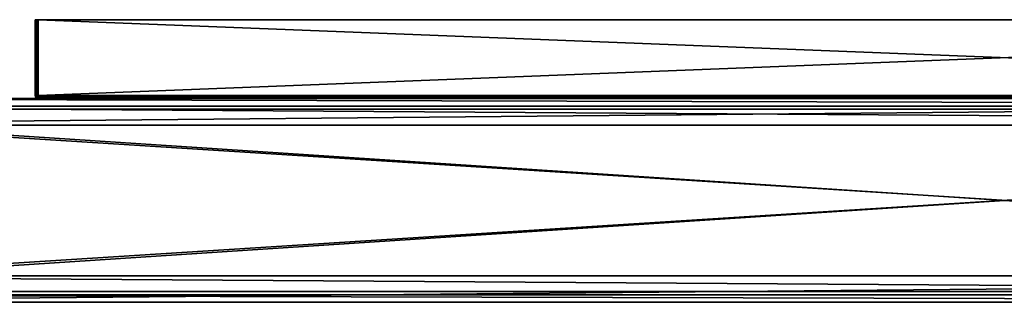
# Model space of a CAD drawing. Extents: x 5 to 955, y 0 to 88.
# Tile 2 of 4: x 175 to 480, y 0 to 88. Entities that reach past the tile are written whole.
import ezdxf

# ---------------------------------------------------------------- set-up
doc = ezdxf.new("R2010")
doc.units = 0
doc.header["$LTSCALE"] = 25.4
doc.layers.get('0').update_dxf_attribs({"color": 13, "linetype": 'CONTINUOUS'})

# ---------------------------------------------------------------- blocks, each defined once
blk = doc.blocks.new('SOFT-LED-90X6-7534-7548_ST')
at = {"color": 251}
for p, q in [((179.75, 87.89, 49.52), (179.75, 87.89, 14.52)), ((179.75, 87.89, 14.52), (179.75, 64.49, 14.52)), ((179.75, 64.49, 49.52), (179.75, 87.89, 49.52)), ((179.88, 87.89, 14.02), (179.75, 87.89, 14.52)), ((179.75, 87.89, 49.52), (179.75, 87.89, 14.52)), ((179.75, 87.89, 49.52), (179.88, 87.89, 50.02)), ((179.75, 87.89, 14.52), (179.75, 64.49, 14.52)), ((179.88, 87.89, 14.02), (179.75, 87.89, 14.52)), ((179.75, 87.89, 49.52), (179.88, 87.89, 50.02)), ((179.75, 64.49, 49.52), (179.75, 87.89, 49.52)), ((180.25, 87.89, 13.66), (179.88, 87.89, 14.02)), ((179.88, 87.89, 50.02), (180.25, 87.89, 50.39)), ((179.88, 64.49, 14.02), (179.88, 87.89, 14.02)), ((180.25, 87.89, 13.66), (179.88, 87.89, 14.02)), ((179.88, 64.49, 14.02), (179.88, 87.89, 14.02)), ((179.88, 64.49, 50.02), (179.88, 87.89, 50.02)), ((179.88, 87.89, 50.02), (180.25, 87.89, 50.39)), ((179.88, 64.49, 50.02), (179.88, 87.89, 50.02)), ((180.25, 87.89, 50.39), (180.75, 87.89, 50.52)), ((180.75, 87.89, 13.52), (180.25, 87.89, 13.66)), ((180.25, 64.49, 13.66), (180.25, 87.89, 13.66)), ((180.75, 87.89, 13.52), (180.25, 87.89, 13.66)), ((180.25, 64.49, 13.66), (180.25, 87.89, 13.66)), ((180.25, 64.49, 50.39), (180.25, 87.89, 50.39)), ((180.25, 87.89, 50.39), (180.75, 87.89, 50.52)), ((180.25, 64.49, 50.39), (180.25, 87.89, 50.39)), ((180.75, 64.49, 13.52), (180.75, 87.89, 13.52)), ((180.75, 87.89, 13.52), (778.75, 87.89, 13.52)), ((778.75, 87.89, 50.52), (180.75, 87.89, 50.52)), ((180.75, 87.89, 50.52), (180.75, 64.49, 50.52)), ((778.75, 87.89, 50.52), (180.75, 87.89, 50.52)), ((180.75, 87.89, 13.52), (778.75, 87.89, 13.52)), ((180.75, 64.49, 13.52), (180.75, 87.89, 13.52)), ((180.75, 87.89, 50.52), (180.75, 64.49, 50.52)), ((179.75, 64.49, 14.52), (179.75, 64.49, 49.52)), ((179.88, 64.49, 14.02), (179.75, 64.49, 14.52)), ((179.88, 63.99, 14.52), (179.75, 64.49, 14.52)), ((179.88, 64.49, 14.02), (179.75, 64.49, 14.52)), ((179.88, 63.99, 49.52), (179.75, 64.49, 49.52)), ((179.75, 64.49, 14.52), (179.75, 64.49, 49.52)), ((179.88, 63.99, 14.52), (179.75, 64.49, 14.52)), ((179.75, 64.49, 49.52), (179.88, 64.49, 50.02)), ((179.88, 63.99, 49.52), (179.75, 64.49, 49.52)), ((179.88, 64.06, 49.77), (179.75, 64.49, 49.52)), ((179.88, 64.24, 49.96), (179.75, 64.49, 49.52)), ((179.88, 64.06, 49.77), (179.75, 64.49, 49.52)), ((179.75, 64.49, 49.52), (179.88, 64.49, 50.02)), ((179.88, 64.24, 49.96), (179.75, 64.49, 49.52)), ((180.25, 64.49, 13.66), (179.88, 64.49, 14.02)), ((179.88, 64.49, 14.02), (180, 64.06, 14.02)), ((179.88, 64.49, 14.02), (180, 64.06, 14.02)), ((180.25, 64.49, 13.66), (179.88, 64.49, 14.02)), ((179.88, 64.49, 50.02), (180.25, 64.49, 50.39)), ((179.88, 64.49, 50.02), (180.25, 64.49, 50.39)), ((179.88, 64.49, 50.02), (179.88, 64.24, 49.96)), ((179.88, 64.49, 50.02), (179.88, 64.24, 49.96)), ((179.88, 64.24, 49.96), (180.25, 64.06, 50.27)), ((179.88, 64.24, 49.96), (179.88, 64.06, 49.77)), ((179.88, 64.24, 49.96), (180.25, 64.06, 50.27)), ((179.88, 64.24, 49.96), (179.88, 64.06, 49.77)), ((180, 64.06, 14.02), (179.88, 63.99, 14.52)), ((180, 64.06, 14.02), (179.88, 63.99, 14.52)), ((179.88, 63.99, 49.52), (179.88, 64.06, 49.77)), ((179.88, 64.06, 49.77), (180.25, 63.74, 49.96)), ((179.88, 63.99, 49.52), (179.88, 64.06, 49.77)), ((179.88, 64.06, 49.77), (180.25, 63.74, 49.96)), ((180.32, 64.24, 13.66), (180, 64.06, 14.02)), ((180.32, 64.24, 13.66), (180, 64.06, 14.02)), ((180.32, 63.74, 14.02), (180, 64.06, 14.02)), ((180.32, 63.74, 14.02), (180, 64.06, 14.02)), ((180.75, 64.49, 13.52), (180.25, 64.49, 13.66)), ((180.25, 64.49, 13.66), (180.32, 64.24, 13.66)), ((180.25, 64.49, 13.66), (180.32, 64.24, 13.66)), ((180.75, 64.49, 13.52), (180.25, 64.49, 13.66)), ((180.25, 64.49, 50.39), (180.75, 64.49, 50.52)), ((180.25, 64.49, 50.39), (180.25, 64.06, 50.27)), ((180.25, 64.49, 50.39), (180.75, 64.49, 50.52)), ((180.25, 64.49, 50.39), (180.25, 64.06, 50.27)), ((180.25, 64.06, 50.27), (180.75, 63.99, 50.39)), ((180.25, 63.74, 49.96), (180.25, 64.06, 50.27)), ((180.25, 63.74, 49.96), (180.25, 64.06, 50.27)), ((180.25, 64.06, 50.27), (180.75, 63.99, 50.39)), ((180.32, 64.24, 13.66), (180.75, 64.49, 13.52)), ((180.32, 64.24, 13.66), (180.75, 64.49, 13.52)), ((180.32, 64.24, 13.66), (180.5, 64.06, 13.66)), ((180.32, 64.24, 13.66), (180.5, 64.06, 13.66)), ((180.5, 64.06, 13.66), (180.32, 63.74, 14.02)), ((180.5, 64.06, 13.66), (180.32, 63.74, 14.02)), ((180.5, 64.06, 13.66), (180.75, 64.49, 13.52)), ((180.5, 64.06, 13.66), (180.75, 64.49, 13.52)), ((180.75, 63.99, 13.66), (180.5, 64.06, 13.66)), ((180.75, 63.99, 13.66), (180.5, 64.06, 13.66)), ((778.75, 64.49, 13.52), (180.75, 64.49, 13.52)), ((180.75, 64.49, 50.52), (778.75, 64.49, 50.52)), ((180.75, 63.99, 13.66), (180.75, 64.49, 13.52)), ((778.75, 64.49, 13.52), (180.75, 64.49, 13.52)), ((180.75, 63.99, 13.66), (180.75, 64.49, 13.52)), ((180.75, 63.99, 50.39), (180.75, 64.49, 50.52)), ((180.75, 64.49, 50.52), (778.75, 64.49, 50.52)), ((180.75, 63.99, 50.39), (180.75, 64.49, 50.52)), ((924.75, 63.49, 62.02), (34.75, 63.49, 62.02)), ((924.75, 63.49, 2.02), (34.75, 63.49, 2.02)), ((924.75, 63.49, 62.02), (34.75, 63.49, 62.02)), ((924.75, 63.49, 2.02), (34.75, 63.49, 2.02)), ((34.75, 61.19, 62.02), (924.75, 61.19, 62.02)), ((34.75, 61.19, 4.32), (924.75, 61.19, 4.32)), ((34.75, 61.19, 62.02), (924.75, 61.19, 62.02)), ((34.75, 61.19, 4.32), (924.75, 61.19, 4.32)), ((180.25, 63.62, 14.52), (179.88, 63.99, 14.52)), ((180.25, 63.62, 49.52), (179.88, 63.99, 49.52)), ((179.88, 63.99, 49.52), (179.88, 63.99, 14.52)), ((180.25, 63.62, 14.52), (179.88, 63.99, 14.52)), ((179.88, 63.99, 49.52), (179.88, 63.99, 14.52)), ((180.25, 63.62, 49.52), (179.88, 63.99, 49.52)), ((180.32, 63.74, 14.02), (180.25, 63.62, 14.52)), ((180.32, 63.74, 14.02), (180.25, 63.62, 14.52)), ((180.25, 63.62, 49.52), (180.25, 63.74, 49.96)), ((180.25, 63.74, 49.96), (180.75, 63.62, 50.02)), ((180.25, 63.62, 49.52), (180.25, 63.74, 49.96)), ((180.25, 63.74, 49.96), (180.75, 63.62, 50.02)), ((180.75, 63.49, 14.52), (180.25, 63.62, 14.52)), ((180.75, 63.49, 49.52), (180.25, 63.62, 49.52)), ((180.25, 63.62, 49.52), (180.25, 63.62, 14.52)), ((180.75, 63.49, 14.52), (180.25, 63.62, 14.52)), ((180.25, 63.62, 49.52), (180.25, 63.62, 14.52)), ((180.75, 63.49, 49.52), (180.25, 63.62, 49.52)), ((180.75, 63.62, 14.02), (180.32, 63.74, 14.02)), ((180.75, 63.62, 14.02), (180.32, 63.74, 14.02)), ((180.75, 63.62, 14.02), (180.75, 63.99, 13.66)), ((180.75, 63.99, 13.66), (778.75, 63.99, 13.66)), ((180.75, 63.99, 13.66), (778.75, 63.99, 13.66)), ((180.75, 63.62, 14.02), (180.75, 63.99, 13.66)), ((180.75, 63.62, 50.02), (180.75, 63.99, 50.39)), ((778.75, 63.99, 50.39), (180.75, 63.99, 50.39)), ((180.75, 63.62, 50.02), (180.75, 63.99, 50.39)), ((778.75, 63.99, 50.39), (180.75, 63.99, 50.39)), ((180.75, 63.49, 14.52), (180.75, 63.62, 14.02)), ((180.75, 63.62, 14.02), (778.75, 63.62, 14.02)), ((180.75, 63.62, 14.02), (778.75, 63.62, 14.02)), ((180.75, 63.49, 14.52), (180.75, 63.62, 14.02)), ((180.75, 63.49, 49.52), (180.75, 63.62, 50.02)), ((778.75, 63.62, 50.02), (180.75, 63.62, 50.02)), ((180.75, 63.49, 49.52), (180.75, 63.62, 50.02)), ((778.75, 63.62, 50.02), (180.75, 63.62, 50.02)), ((180.75, 63.49, 49.52), (180.75, 63.49, 14.52)), ((180.75, 63.49, 14.52), (778.75, 63.49, 14.52)), ((778.75, 63.49, 49.52), (180.75, 63.49, 49.52)), ((180.75, 63.49, 14.52), (778.75, 63.49, 14.52)), ((180.75, 63.49, 49.52), (180.75, 63.49, 14.52)), ((778.75, 63.49, 49.52), (180.75, 63.49, 49.52)), ((924.75, 55.29, 2.02), (34.75, 55.29, 2.02)), ((34.75, 55.29, 4.32), (924.75, 55.29, 4.32)), ((924.75, 55.29, 2.02), (34.75, 55.29, 2.02)), ((34.75, 55.29, 4.32), (924.75, 55.29, 4.32)), ((34.75, 8.69, 2.02), (924.75, 8.69, 2.02)), ((924.75, 8.69, 4.32), (34.75, 8.69, 4.32)), ((34.75, 8.69, 2.02), (924.75, 8.69, 2.02)), ((924.75, 8.69, 4.32), (34.75, 8.69, 4.32)), ((924.75, 2.79, 62.02), (34.75, 2.79, 62.02)), ((924.75, 2.79, 4.32), (34.75, 2.79, 4.32)), ((924.75, 2.79, 62.02), (34.75, 2.79, 62.02)), ((924.75, 2.79, 4.32), (34.75, 2.79, 4.32)), ((34.75, 0.49, 62.02), (924.75, 0.49, 62.02)), ((34.75, 0.49, 2.02), (924.75, 0.49, 2.02)), ((34.75, 0.49, 62.02), (924.75, 0.49, 62.02)), ((34.75, 0.49, 2.02), (924.75, 0.49, 2.02))]:
    blk.add_line(p, q, dxfattribs=at)
at = {"color": 7}
for p, q in [((34.75, 61.19, 63.52), (924.75, 61.19, 63.52)), ((924.75, 61.19, 62.52), (34.75, 61.19, 62.52)), ((34.75, 61.19, 63.52), (924.75, 61.19, 63.52)), ((924.75, 61.19, 62.52), (34.75, 61.19, 62.52)), ((34.75, 60.19, 5.82), (924.75, 60.19, 5.82)), ((924.75, 60.19, 4.82), (34.75, 60.19, 4.82)), ((34.75, 60.19, 5.82), (924.75, 60.19, 5.82)), ((924.75, 60.19, 4.82), (34.75, 60.19, 4.82)), ((924.75, 3.79, 5.82), (34.75, 3.79, 5.82)), ((34.75, 3.79, 4.82), (924.75, 3.79, 4.82)), ((924.75, 3.79, 5.82), (34.75, 3.79, 5.82)), ((34.75, 3.79, 4.82), (924.75, 3.79, 4.82)), ((924.75, 2.79, 63.52), (34.75, 2.79, 63.52)), ((34.75, 2.79, 62.52), (924.75, 2.79, 62.52)), ((924.75, 2.79, 63.52), (34.75, 2.79, 63.52)), ((34.75, 2.79, 62.52), (924.75, 2.79, 62.52))]:
    blk.add_line(p, q, dxfattribs=at)
at = {"color": 251}
mesh = blk.add_polyface(dxfattribs=at)
corners = [(179.75, 87.89, 49.52), (179.75, 64.49, 14.52), (179.75, 64.49, 49.52), (179.75, 87.89, 14.52)]
mesh.append_faces([[corners[k] for k in face] for face in [(0, 1, 2), (1, 0, 3)]], dxfattribs={"vtx0": -1, "color": 251})
mesh = blk.add_polyface(dxfattribs=at)
corners = [(180.25, 87.89, 13.66), (778.75, 87.89, 13.52), (180.75, 87.89, 13.52), (779.25, 87.89, 13.66), (179.88, 87.89, 14.02), (779.62, 87.89, 14.02), (179.75, 87.89, 14.52), (779.75, 87.89, 14.52), (179.75, 87.89, 49.52), (779.75, 87.89, 49.52), (179.88, 87.89, 50.02), (779.62, 87.89, 50.02), (180.25, 87.89, 50.39), (779.25, 87.89, 50.39), (180.75, 87.89, 50.52), (778.75, 87.89, 50.52)]
mesh.append_faces([[corners[k] for k in face] for face in [(0, 1, 2), (13, 14, 15)]], dxfattribs={"vtx0": -1, "color": 251})
mesh.append_faces([[corners[k] for k in face] for face in [(1, 0, 3), (3, 4, 5), (5, 6, 7), (7, 8, 9), (9, 10, 11), (11, 12, 13)]], dxfattribs={"vtx0": -1, "vtx1": -1, "color": 251})
mesh.append_faces([[corners[k] for k in face] for face in [(3, 0, 4), (5, 4, 6), (7, 6, 8), (9, 8, 10), (11, 10, 12), (13, 12, 14)]], dxfattribs={"vtx0": -1, "vtx2": -1, "color": 251})
mesh = blk.add_polyface(dxfattribs=at)
corners = [(179.75, 87.89, 14.52), (179.88, 64.49, 14.02), (179.75, 64.49, 14.52), (179.88, 87.89, 14.02)]
mesh.append_faces([[corners[k] for k in face] for face in [(0, 1, 2), (1, 0, 3)]], dxfattribs={"vtx0": -1, "color": 251})
mesh = blk.add_polyface(dxfattribs=at)
corners = [(179.88, 87.89, 50.02), (179.75, 64.49, 49.52), (179.88, 64.49, 50.02), (179.75, 87.89, 49.52)]
mesh.append_faces([[corners[k] for k in face] for face in [(0, 1, 2), (1, 0, 3)]], dxfattribs={"vtx0": -1, "color": 251})
mesh = blk.add_polyface(dxfattribs=at)
corners = [(180.25, 87.89, 13.66), (179.88, 64.49, 14.02), (179.88, 87.89, 14.02), (180.25, 64.49, 13.66)]
mesh.append_faces([[corners[k] for k in face] for face in [(0, 1, 2), (1, 0, 3)]], dxfattribs={"vtx0": -1, "color": 251})
mesh = blk.add_polyface(dxfattribs=at)
corners = [(180.25, 87.89, 50.39), (179.88, 64.49, 50.02), (180.25, 64.49, 50.39), (179.88, 87.89, 50.02)]
mesh.append_faces([[corners[k] for k in face] for face in [(0, 1, 2), (1, 0, 3)]], dxfattribs={"vtx0": -1, "color": 251})
mesh = blk.add_polyface(dxfattribs=at)
corners = [(180.75, 87.89, 13.52), (180.25, 64.49, 13.66), (180.25, 87.89, 13.66), (180.75, 64.49, 13.52)]
mesh.append_faces([[corners[k] for k in face] for face in [(0, 1, 2), (1, 0, 3)]], dxfattribs={"vtx0": -1, "color": 251})
mesh = blk.add_polyface(dxfattribs=at)
corners = [(180.75, 64.49, 50.52), (180.25, 87.89, 50.39), (180.25, 64.49, 50.39), (180.75, 87.89, 50.52)]
mesh.append_faces([[corners[k] for k in face] for face in [(0, 1, 2), (1, 0, 3)]], dxfattribs={"vtx0": -1, "color": 251})
mesh = blk.add_polyface(dxfattribs=at)
corners = [(778.75, 87.89, 13.52), (180.75, 64.49, 13.52), (180.75, 87.89, 13.52), (778.75, 64.49, 13.52)]
mesh.append_faces([[corners[k] for k in face] for face in [(0, 1, 2), (1, 0, 3)]], dxfattribs={"vtx0": -1, "color": 251})
mesh = blk.add_polyface(dxfattribs=at)
corners = [(778.75, 64.49, 50.52), (180.75, 87.89, 50.52), (180.75, 64.49, 50.52), (778.75, 87.89, 50.52)]
mesh.append_faces([[corners[k] for k in face] for face in [(0, 1, 2), (1, 0, 3)]], dxfattribs={"vtx0": -1, "color": 251})
mesh = blk.add_polyface(dxfattribs=at)
corners = [(179.75, 64.49, 14.52), (180, 64.06, 14.02), (179.88, 63.99, 14.52), (179.88, 64.49, 14.02)]
mesh.append_faces([[corners[k] for k in face] for face in [(0, 1, 2), (1, 0, 3)]], dxfattribs={"vtx0": -1, "color": 251})
mesh = blk.add_polyface(dxfattribs=at)
corners = [(179.75, 64.49, 49.52), (179.88, 63.99, 14.52), (179.88, 63.99, 49.52), (179.75, 64.49, 14.52)]
mesh.append_faces([[corners[k] for k in face] for face in [(0, 1, 2), (1, 0, 3)]], dxfattribs={"vtx0": -1, "color": 251})
mesh = blk.add_polyface(dxfattribs=at)
corners = [(179.75, 64.49, 49.52), (179.88, 63.99, 49.52), (179.88, 64.06, 49.77)]
mesh.append_faces([[corners[k] for k in face] for face in [(0, 1, 2)]], dxfattribs={"color": 251})
mesh = blk.add_polyface(dxfattribs=at)
corners = [(179.75, 64.49, 49.52), (179.88, 64.06, 49.77), (179.88, 64.24, 49.96)]
mesh.append_faces([[corners[k] for k in face] for face in [(0, 1, 2)]], dxfattribs={"color": 251})
mesh = blk.add_polyface(dxfattribs=at)
corners = [(179.75, 64.49, 49.52), (179.88, 64.24, 49.96), (179.88, 64.49, 50.02)]
mesh.append_faces([[corners[k] for k in face] for face in [(0, 1, 2)]], dxfattribs={"color": 251})
mesh = blk.add_polyface(dxfattribs=at)
corners = [(179.88, 64.49, 14.02), (180.32, 64.24, 13.66), (180, 64.06, 14.02), (180.25, 64.49, 13.66)]
mesh.append_faces([[corners[k] for k in face] for face in [(0, 1, 2), (1, 0, 3)]], dxfattribs={"vtx0": -1, "color": 251})
mesh = blk.add_polyface(dxfattribs=at)
corners = [(180.25, 64.06, 50.27), (179.88, 64.49, 50.02), (179.88, 64.24, 49.96), (180.25, 64.49, 50.39)]
mesh.append_faces([[corners[k] for k in face] for face in [(0, 1, 2), (1, 0, 3)]], dxfattribs={"vtx0": -1, "color": 251})
mesh = blk.add_polyface(dxfattribs=at)
corners = [(180.25, 64.06, 50.27), (179.88, 64.06, 49.77), (180.25, 63.74, 49.96), (179.88, 64.24, 49.96)]
mesh.append_faces([[corners[k] for k in face] for face in [(0, 1, 2), (1, 0, 3)]], dxfattribs={"vtx0": -1, "color": 251})
mesh = blk.add_polyface(dxfattribs=at)
corners = [(180.25, 63.62, 14.52), (180, 64.06, 14.02), (180.32, 63.74, 14.02), (179.88, 63.99, 14.52)]
mesh.append_faces([[corners[k] for k in face] for face in [(0, 1, 2), (1, 0, 3)]], dxfattribs={"vtx0": -1, "color": 251})
mesh = blk.add_polyface(dxfattribs=at)
corners = [(180.25, 63.74, 49.96), (179.88, 63.99, 49.52), (180.25, 63.62, 49.52), (179.88, 64.06, 49.77)]
mesh.append_faces([[corners[k] for k in face] for face in [(0, 1, 2), (1, 0, 3)]], dxfattribs={"vtx0": -1, "color": 251})
mesh = blk.add_polyface(dxfattribs=at)
corners = [(180.32, 64.24, 13.66), (180.32, 63.74, 14.02), (180, 64.06, 14.02), (180.5, 64.06, 13.66)]
mesh.append_faces([[corners[k] for k in face] for face in [(0, 1, 2), (1, 0, 3)]], dxfattribs={"vtx0": -1, "color": 251})
mesh = blk.add_polyface(dxfattribs=at)
corners = [(180.75, 64.49, 13.52), (180.32, 64.24, 13.66), (180.25, 64.49, 13.66)]
mesh.append_faces([[corners[k] for k in face] for face in [(0, 1, 2)]], dxfattribs={"color": 251})
mesh = blk.add_polyface(dxfattribs=at)
corners = [(180.75, 63.99, 50.39), (180.25, 64.49, 50.39), (180.25, 64.06, 50.27), (180.75, 64.49, 50.52)]
mesh.append_faces([[corners[k] for k in face] for face in [(0, 1, 2), (1, 0, 3)]], dxfattribs={"vtx0": -1, "color": 251})
mesh = blk.add_polyface(dxfattribs=at)
corners = [(180.75, 63.62, 50.02), (180.25, 64.06, 50.27), (180.25, 63.74, 49.96), (180.75, 63.99, 50.39)]
mesh.append_faces([[corners[k] for k in face] for face in [(0, 1, 2), (1, 0, 3)]], dxfattribs={"vtx0": -1, "color": 251})
mesh = blk.add_polyface(dxfattribs=at)
corners = [(180.75, 64.49, 13.52), (180.5, 64.06, 13.66), (180.32, 64.24, 13.66)]
mesh.append_faces([[corners[k] for k in face] for face in [(0, 1, 2)]], dxfattribs={"color": 251})
mesh = blk.add_polyface(dxfattribs=at)
corners = [(180.75, 63.62, 14.02), (180.5, 64.06, 13.66), (180.75, 63.99, 13.66), (180.32, 63.74, 14.02)]
mesh.append_faces([[corners[k] for k in face] for face in [(0, 1, 2), (1, 0, 3)]], dxfattribs={"vtx0": -1, "color": 251})
mesh = blk.add_polyface(dxfattribs=at)
corners = [(180.75, 63.99, 13.66), (180.5, 64.06, 13.66), (180.75, 64.49, 13.52)]
mesh.append_faces([[corners[k] for k in face] for face in [(0, 1, 2)]], dxfattribs={"color": 251})
mesh = blk.add_polyface(dxfattribs=at)
corners = [(778.75, 64.49, 13.52), (180.75, 63.99, 13.66), (180.75, 64.49, 13.52), (778.75, 63.99, 13.66)]
mesh.append_faces([[corners[k] for k in face] for face in [(0, 1, 2), (1, 0, 3)]], dxfattribs={"vtx0": -1, "color": 251})
mesh = blk.add_polyface(dxfattribs=at)
corners = [(778.75, 63.99, 50.39), (180.75, 64.49, 50.52), (180.75, 63.99, 50.39), (778.75, 64.49, 50.52)]
mesh.append_faces([[corners[k] for k in face] for face in [(0, 1, 2), (1, 0, 3)]], dxfattribs={"vtx0": -1, "color": 251})
mesh = blk.add_polyface(dxfattribs=at)
corners = [(8.77, 15.49, 62.02), (4.75, 33.49, 62.02), (4.75, 30.49, 62.02), (7.05, 30.49, 62.02), (10.76, 16.64, 62.02), (19.75, 4.51, 62.02), (20.9, 6.5, 62.02), (34.75, 0.49, 62.02), (34.75, 2.79, 62.02), (924.75, 0.49, 62.02), (924.75, 2.79, 62.02), (939.75, 4.51, 62.02), (938.6, 6.5, 62.02), (948.74, 16.64, 62.02), (950.73, 15.49, 62.02), (952.45, 30.49, 62.02), (954.75, 30.49, 62.02), (952.45, 33.49, 62.02), (7.05, 33.49, 62.02), (8.77, 48.49, 62.02), (10.76, 47.34, 62.02), (19.75, 59.47, 62.02), (20.9, 57.48, 62.02), (34.75, 63.49, 62.02), (34.75, 61.19, 62.02), (924.75, 61.19, 62.02), (924.75, 63.49, 62.02), (938.6, 57.48, 62.02), (939.75, 59.47, 62.02), (948.74, 47.34, 62.02), (950.73, 48.49, 62.02), (954.75, 33.49, 62.02)]
mesh.append_faces([[corners[k] for k in face] for face in [(0, 1, 2)]], dxfattribs={"vtx0": -1, "color": 251})
mesh.append_faces([[corners[k] for k in face] for face in [(3, 0, 4), (4, 5, 6), (6, 7, 8), (8, 9, 10), (10, 11, 12), (12, 11, 13), (13, 14, 15), (15, 16, 17), (1, 18, 19), (18, 1, 3), (19, 20, 21), (21, 22, 23), (23, 25, 26), (26, 27, 28), (28, 29, 30), (30, 17, 31), (31, 17, 16)]], dxfattribs={"vtx0": -1, "vtx1": -1, "color": 251})
mesh.append_faces([[corners[k] for k in face] for face in [(1, 0, 3)]], dxfattribs={"vtx0": -1, "vtx1": -1, "vtx2": -1, "color": 251})
mesh.append_faces([[corners[k] for k in face] for face in [(4, 0, 5), (6, 5, 7), (8, 7, 9), (10, 9, 11), (13, 11, 14), (15, 14, 16), (19, 18, 20), (21, 20, 22), (23, 22, 24), (23, 24, 25), (26, 25, 27), (28, 27, 29), (30, 29, 17)]], dxfattribs={"vtx0": -1, "vtx2": -1, "color": 251})
mesh = blk.add_polyface(dxfattribs=at)
corners = [(8.77, 48.49, 2.02), (4.75, 30.49, 2.02), (4.75, 33.49, 2.02), (8.77, 15.49, 2.02), (12.95, 33.49, 2.02), (19.75, 59.47, 2.02), (15.87, 44.39, 2.02), (23.85, 52.37, 2.02), (34.75, 63.49, 2.02), (34.75, 55.29, 2.02), (924.75, 63.49, 2.02), (924.75, 55.29, 2.02), (939.75, 59.47, 2.02), (935.65, 52.37, 2.02), (943.63, 44.39, 2.02), (950.73, 48.49, 2.02), (946.55, 33.49, 2.02), (946.55, 30.49, 2.02), (12.95, 30.49, 2.02), (19.75, 4.51, 2.02), (15.87, 19.59, 2.02), (23.85, 11.61, 2.02), (34.75, 0.49, 2.02), (34.75, 8.69, 2.02), (924.75, 8.69, 2.02), (924.75, 0.49, 2.02), (935.65, 11.61, 2.02), (939.75, 4.51, 2.02), (943.63, 19.59, 2.02), (950.73, 15.49, 2.02), (954.75, 33.49, 2.02), (954.75, 30.49, 2.02)]
mesh.append_faces([[corners[k] for k in face] for face in [(0, 1, 2), (29, 30, 31)]], dxfattribs={"vtx0": -1, "color": 251})
mesh.append_faces([[corners[k] for k in face] for face in [(1, 0, 3), (4, 5, 6), (6, 5, 7), (7, 8, 9), (9, 10, 11), (11, 12, 13), (13, 12, 14), (14, 15, 16), (16, 15, 17), (3, 18, 19), (18, 3, 4), (19, 21, 22), (22, 24, 25), (25, 26, 27), (27, 28, 29)]], dxfattribs={"vtx0": -1, "vtx1": -1, "color": 251})
mesh.append_faces([[corners[k] for k in face] for face in [(3, 0, 4), (29, 17, 15)]], dxfattribs={"vtx0": -1, "vtx1": -1, "vtx2": -1, "color": 251})
mesh.append_faces([[corners[k] for k in face] for face in [(4, 0, 5), (7, 5, 8), (9, 8, 10), (11, 10, 12), (14, 12, 15), (19, 18, 20), (19, 20, 21), (22, 21, 23), (22, 23, 24), (25, 24, 26), (27, 26, 28), (29, 28, 17), (29, 15, 30)]], dxfattribs={"vtx0": -1, "vtx2": -1, "color": 251})
mesh = blk.add_polyface(dxfattribs=at)
corners = [(10.76, 16.64, 4.32), (7.05, 33.49, 4.32), (7.05, 30.49, 4.32), (10.76, 47.34, 4.32), (12.95, 30.49, 4.32), (15.87, 19.59, 4.32), (20.9, 6.5, 4.32), (23.85, 11.61, 4.32), (34.75, 2.79, 4.32), (34.75, 8.69, 4.32), (924.75, 2.79, 4.32), (924.75, 8.69, 4.32), (938.6, 6.5, 4.32), (935.65, 11.61, 4.32), (943.63, 19.59, 4.32), (948.74, 16.64, 4.32), (946.55, 30.49, 4.32), (946.55, 33.49, 4.32), (15.87, 44.39, 4.32), (20.9, 57.48, 4.32), (12.95, 33.49, 4.32), (23.85, 52.37, 4.32), (34.75, 61.19, 4.32), (34.75, 55.29, 4.32), (924.75, 55.29, 4.32), (924.75, 61.19, 4.32), (935.65, 52.37, 4.32), (938.6, 57.48, 4.32), (943.63, 44.39, 4.32), (948.74, 47.34, 4.32), (952.45, 30.49, 4.32), (952.45, 33.49, 4.32)]
mesh.append_faces([[corners[k] for k in face] for face in [(0, 1, 2), (29, 30, 31)]], dxfattribs={"vtx0": -1, "color": 251})
mesh.append_faces([[corners[k] for k in face] for face in [(1, 0, 3), (4, 0, 5), (5, 6, 7), (7, 8, 9), (9, 10, 11), (11, 12, 13), (13, 12, 14), (14, 15, 16), (16, 15, 17), (3, 18, 19), (18, 3, 20), (20, 3, 4), (19, 21, 22), (22, 24, 25), (25, 26, 27), (27, 28, 29)]], dxfattribs={"vtx0": -1, "vtx1": -1, "color": 251})
mesh.append_faces([[corners[k] for k in face] for face in [(3, 0, 4), (29, 17, 15)]], dxfattribs={"vtx0": -1, "vtx1": -1, "vtx2": -1, "color": 251})
mesh.append_faces([[corners[k] for k in face] for face in [(5, 0, 6), (7, 6, 8), (9, 8, 10), (11, 10, 12), (14, 12, 15), (19, 18, 21), (22, 21, 23), (22, 23, 24), (25, 24, 26), (27, 26, 28), (29, 28, 17), (29, 15, 30)]], dxfattribs={"vtx0": -1, "vtx2": -1, "color": 251})
at = {"color": 7}
mesh = blk.add_polyface(dxfattribs=at)
corners = [(10.76, 16.64, 63.52), (7.05, 33.49, 63.52), (7.05, 30.49, 63.52), (10.76, 47.34, 63.52), (20.9, 6.5, 63.52), (20.9, 57.48, 63.52), (34.75, 2.79, 63.52), (34.75, 61.19, 63.52), (924.75, 2.79, 63.52), (924.75, 61.19, 63.52), (938.6, 6.5, 63.52), (938.6, 57.48, 63.52), (948.74, 16.64, 63.52), (948.74, 47.34, 63.52), (952.45, 30.49, 63.52), (952.45, 33.49, 63.52)]
mesh.append_faces([[corners[k] for k in face] for face in [(0, 1, 2), (13, 14, 15)]], dxfattribs={"vtx0": -1, "color": 7})
mesh.append_faces([[corners[k] for k in face] for face in [(1, 0, 3), (3, 4, 5), (5, 6, 7), (7, 8, 9), (9, 10, 11), (11, 12, 13)]], dxfattribs={"vtx0": -1, "vtx1": -1, "color": 7})
mesh.append_faces([[corners[k] for k in face] for face in [(3, 0, 4), (5, 4, 6), (7, 6, 8), (9, 8, 10), (11, 10, 12), (13, 12, 14)]], dxfattribs={"vtx0": -1, "vtx2": -1, "color": 7})
mesh = blk.add_polyface(dxfattribs=at)
corners = [(10.76, 47.34, 62.52), (7.05, 30.49, 62.52), (7.05, 33.49, 62.52), (10.76, 16.64, 62.52), (20.9, 57.48, 62.52), (20.9, 6.5, 62.52), (34.75, 61.19, 62.52), (34.75, 2.79, 62.52), (924.75, 61.19, 62.52), (924.75, 2.79, 62.52), (938.6, 57.48, 62.52), (938.6, 6.5, 62.52), (948.74, 47.34, 62.52), (948.74, 16.64, 62.52), (952.45, 33.49, 62.52), (952.45, 30.49, 62.52)]
mesh.append_faces([[corners[k] for k in face] for face in [(0, 1, 2), (13, 14, 15)]], dxfattribs={"vtx0": -1, "color": 7})
mesh.append_faces([[corners[k] for k in face] for face in [(1, 0, 3), (3, 4, 5), (5, 6, 7), (7, 8, 9), (9, 10, 11), (11, 12, 13)]], dxfattribs={"vtx0": -1, "vtx1": -1, "color": 7})
mesh.append_faces([[corners[k] for k in face] for face in [(3, 0, 4), (5, 4, 6), (7, 6, 8), (9, 8, 10), (11, 10, 12), (13, 12, 14)]], dxfattribs={"vtx0": -1, "vtx2": -1, "color": 7})
at = {"color": 251}
mesh = blk.add_polyface(dxfattribs=at)
corners = [(34.75, 63.49, 62.02), (924.75, 63.49, 2.02), (34.75, 63.49, 2.02), (924.75, 63.49, 62.02)]
mesh.append_faces([[corners[k] for k in face] for face in [(0, 1, 2), (1, 0, 3)]], dxfattribs={"vtx0": -1, "color": 251})
mesh = blk.add_polyface(dxfattribs=at)
corners = [(924.75, 61.19, 62.02), (34.75, 61.19, 4.32), (924.75, 61.19, 4.32), (34.75, 61.19, 62.02)]
mesh.append_faces([[corners[k] for k in face] for face in [(0, 1, 2), (1, 0, 3)]], dxfattribs={"vtx0": -1, "color": 251})
at = {"color": 7}
mesh = blk.add_polyface(dxfattribs=at)
corners = [(34.75, 61.19, 63.52), (924.75, 61.19, 62.52), (34.75, 61.19, 62.52), (924.75, 61.19, 63.52)]
mesh.append_faces([[corners[k] for k in face] for face in [(0, 1, 2), (1, 0, 3)]], dxfattribs={"vtx0": -1, "color": 7})
at = {"color": 251}
mesh = blk.add_polyface(dxfattribs=at)
corners = [(180.25, 63.62, 49.52), (179.88, 63.99, 14.52), (180.25, 63.62, 14.52), (179.88, 63.99, 49.52)]
mesh.append_faces([[corners[k] for k in face] for face in [(0, 1, 2), (1, 0, 3)]], dxfattribs={"vtx0": -1, "color": 251})
mesh = blk.add_polyface(dxfattribs=at)
corners = [(180.75, 63.49, 14.52), (180.32, 63.74, 14.02), (180.75, 63.62, 14.02), (180.25, 63.62, 14.52)]
mesh.append_faces([[corners[k] for k in face] for face in [(0, 1, 2), (1, 0, 3)]], dxfattribs={"vtx0": -1, "color": 251})
mesh = blk.add_polyface(dxfattribs=at)
corners = [(180.75, 63.62, 50.02), (180.25, 63.62, 49.52), (180.75, 63.49, 49.52), (180.25, 63.74, 49.96)]
mesh.append_faces([[corners[k] for k in face] for face in [(0, 1, 2), (1, 0, 3)]], dxfattribs={"vtx0": -1, "color": 251})
mesh = blk.add_polyface(dxfattribs=at)
corners = [(180.75, 63.49, 49.52), (180.25, 63.62, 14.52), (180.75, 63.49, 14.52), (180.25, 63.62, 49.52)]
mesh.append_faces([[corners[k] for k in face] for face in [(0, 1, 2), (1, 0, 3)]], dxfattribs={"vtx0": -1, "color": 251})
mesh = blk.add_polyface(dxfattribs=at)
corners = [(778.75, 63.62, 14.02), (180.75, 63.99, 13.66), (778.75, 63.99, 13.66), (180.75, 63.62, 14.02)]
mesh.append_faces([[corners[k] for k in face] for face in [(0, 1, 2), (1, 0, 3)]], dxfattribs={"vtx0": -1, "color": 251})
mesh = blk.add_polyface(dxfattribs=at)
corners = [(778.75, 63.99, 50.39), (180.75, 63.62, 50.02), (778.75, 63.62, 50.02), (180.75, 63.99, 50.39)]
mesh.append_faces([[corners[k] for k in face] for face in [(0, 1, 2), (1, 0, 3)]], dxfattribs={"vtx0": -1, "color": 251})
mesh = blk.add_polyface(dxfattribs=at)
corners = [(778.75, 63.49, 14.52), (180.75, 63.62, 14.02), (778.75, 63.62, 14.02), (180.75, 63.49, 14.52)]
mesh.append_faces([[corners[k] for k in face] for face in [(0, 1, 2), (1, 0, 3)]], dxfattribs={"vtx0": -1, "color": 251})
mesh = blk.add_polyface(dxfattribs=at)
corners = [(778.75, 63.62, 50.02), (180.75, 63.49, 49.52), (778.75, 63.49, 49.52), (180.75, 63.62, 50.02)]
mesh.append_faces([[corners[k] for k in face] for face in [(0, 1, 2), (1, 0, 3)]], dxfattribs={"vtx0": -1, "color": 251})
mesh = blk.add_polyface(dxfattribs=at)
corners = [(778.75, 63.49, 49.52), (180.75, 63.49, 14.52), (778.75, 63.49, 14.52), (180.75, 63.49, 49.52)]
mesh.append_faces([[corners[k] for k in face] for face in [(0, 1, 2), (1, 0, 3)]], dxfattribs={"vtx0": -1, "color": 251})
at = {"color": 7}
mesh = blk.add_polyface(dxfattribs=at)
corners = [(11.63, 17.14, 5.82), (8.05, 33.49, 5.82), (8.05, 30.49, 5.82), (11.63, 46.84, 5.82), (21.4, 7.37, 5.82), (21.4, 56.61, 5.82), (34.75, 3.79, 5.82), (34.75, 60.19, 5.82), (924.75, 3.79, 5.82), (924.75, 60.19, 5.82), (938.1, 7.37, 5.82), (938.1, 56.61, 5.82), (947.87, 17.14, 5.82), (947.87, 46.84, 5.82), (951.45, 30.49, 5.82), (951.45, 33.49, 5.82)]
mesh.append_faces([[corners[k] for k in face] for face in [(0, 1, 2), (13, 14, 15)]], dxfattribs={"vtx0": -1, "color": 7})
mesh.append_faces([[corners[k] for k in face] for face in [(1, 0, 3), (3, 4, 5), (5, 6, 7), (7, 8, 9), (9, 10, 11), (11, 12, 13)]], dxfattribs={"vtx0": -1, "vtx1": -1, "color": 7})
mesh.append_faces([[corners[k] for k in face] for face in [(3, 0, 4), (5, 4, 6), (7, 6, 8), (9, 8, 10), (11, 10, 12), (13, 12, 14)]], dxfattribs={"vtx0": -1, "vtx2": -1, "color": 7})
mesh = blk.add_polyface(dxfattribs=at)
corners = [(11.63, 46.84, 4.82), (8.05, 30.49, 4.82), (8.05, 33.49, 4.82), (11.63, 17.14, 4.82), (21.4, 56.61, 4.82), (21.4, 7.37, 4.82), (34.75, 60.19, 4.82), (34.75, 3.79, 4.82), (924.75, 60.19, 4.82), (924.75, 3.79, 4.82), (938.1, 56.61, 4.82), (938.1, 7.37, 4.82), (947.87, 46.84, 4.82), (947.87, 17.14, 4.82), (951.45, 33.49, 4.82), (951.45, 30.49, 4.82)]
mesh.append_faces([[corners[k] for k in face] for face in [(0, 1, 2), (13, 14, 15)]], dxfattribs={"vtx0": -1, "color": 7})
mesh.append_faces([[corners[k] for k in face] for face in [(1, 0, 3), (3, 4, 5), (5, 6, 7), (7, 8, 9), (9, 10, 11), (11, 12, 13)]], dxfattribs={"vtx0": -1, "vtx1": -1, "color": 7})
mesh.append_faces([[corners[k] for k in face] for face in [(3, 0, 4), (5, 4, 6), (7, 6, 8), (9, 8, 10), (11, 10, 12), (13, 12, 14)]], dxfattribs={"vtx0": -1, "vtx2": -1, "color": 7})
mesh = blk.add_polyface(dxfattribs=at)
corners = [(34.75, 60.19, 5.82), (924.75, 60.19, 4.82), (34.75, 60.19, 4.82), (924.75, 60.19, 5.82)]
mesh.append_faces([[corners[k] for k in face] for face in [(0, 1, 2), (1, 0, 3)]], dxfattribs={"vtx0": -1, "color": 7})
at = {"color": 251}
mesh = blk.add_polyface(dxfattribs=at)
corners = [(924.75, 55.29, 4.32), (34.75, 55.29, 2.02), (924.75, 55.29, 2.02), (34.75, 55.29, 4.32)]
mesh.append_faces([[corners[k] for k in face] for face in [(0, 1, 2), (1, 0, 3)]], dxfattribs={"vtx0": -1, "color": 251})
mesh = blk.add_polyface(dxfattribs=at)
corners = [(34.75, 8.69, 4.32), (924.75, 8.69, 2.02), (34.75, 8.69, 2.02), (924.75, 8.69, 4.32)]
mesh.append_faces([[corners[k] for k in face] for face in [(0, 1, 2), (1, 0, 3)]], dxfattribs={"vtx0": -1, "color": 251})
at = {"color": 7}
mesh = blk.add_polyface(dxfattribs=at)
corners = [(924.75, 3.79, 5.82), (34.75, 3.79, 4.82), (924.75, 3.79, 4.82), (34.75, 3.79, 5.82)]
mesh.append_faces([[corners[k] for k in face] for face in [(0, 1, 2), (1, 0, 3)]], dxfattribs={"vtx0": -1, "color": 7})
at = {"color": 251}
mesh = blk.add_polyface(dxfattribs=at)
corners = [(34.75, 2.79, 62.02), (924.75, 2.79, 4.32), (34.75, 2.79, 4.32), (924.75, 2.79, 62.02)]
mesh.append_faces([[corners[k] for k in face] for face in [(0, 1, 2), (1, 0, 3)]], dxfattribs={"vtx0": -1, "color": 251})
at = {"color": 7}
mesh = blk.add_polyface(dxfattribs=at)
corners = [(924.75, 2.79, 63.52), (34.75, 2.79, 62.52), (924.75, 2.79, 62.52), (34.75, 2.79, 63.52)]
mesh.append_faces([[corners[k] for k in face] for face in [(0, 1, 2), (1, 0, 3)]], dxfattribs={"vtx0": -1, "color": 7})
at = {"color": 251}
mesh = blk.add_polyface(dxfattribs=at)
corners = [(924.75, 0.49, 62.02), (34.75, 0.49, 2.02), (924.75, 0.49, 2.02), (34.75, 0.49, 62.02)]
mesh.append_faces([[corners[k] for k in face] for face in [(0, 1, 2), (1, 0, 3)]], dxfattribs={"vtx0": -1, "color": 251})

msp = doc.modelspace()

# ---------------------------------------------------------------- block references
at = {"color": 0}
msp.add_blockref('SOFT-LED-90X6-7534-7548_ST', (0, 0), dxfattribs=at)

doc.saveas('drawing.dxf')
